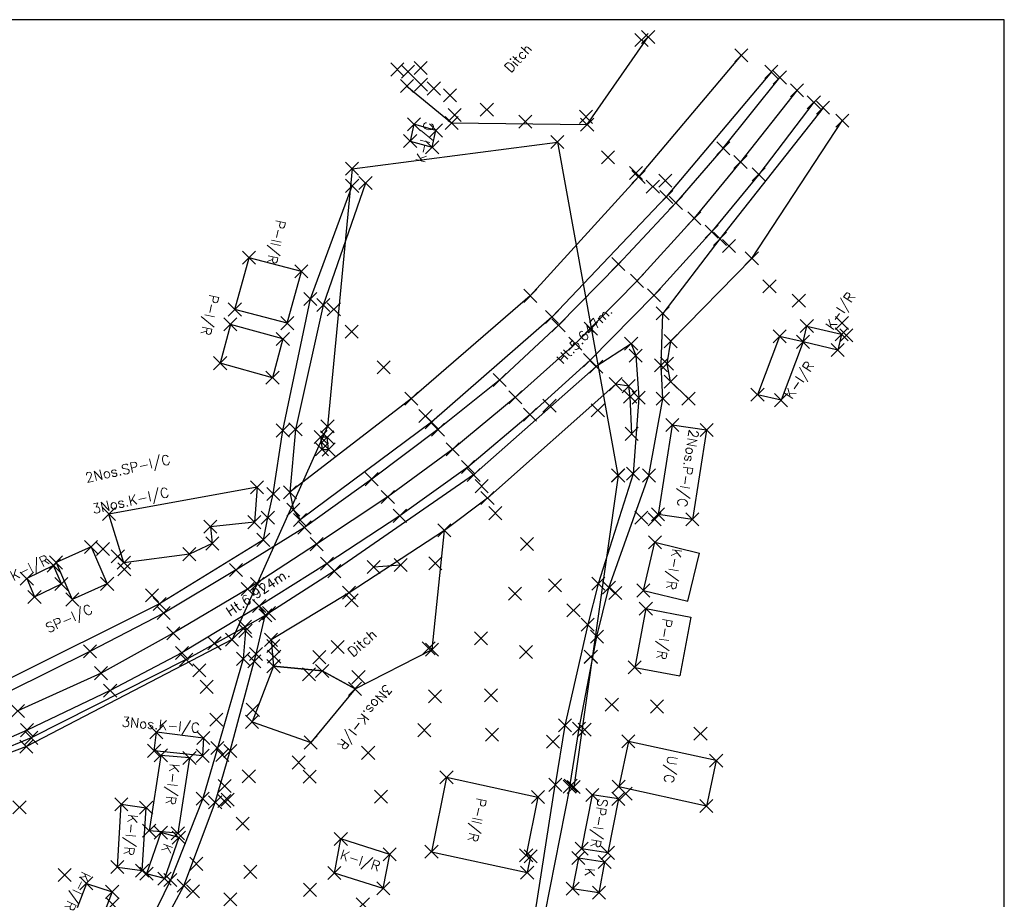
# Model space of a CAD drawing. Extents: x 957957 to 958254, y -2575422 to -2575199.
# Tile 3 of 3: x 958104 to 958254, y -2575333 to -2575199. Entities that reach past the tile are written whole.
import ezdxf

# ---------------------------------------------------------------- set-up
doc = ezdxf.new("R2010")
doc.units = 0
doc.header["$MEASUREMENT"] = 0
doc.header["$PDMODE"] = 3
doc.header["$PDSIZE"] = 1
doc.layers.get('0').update_dxf_attribs({"linetype": 'CONTINUOUS'})
for name, color, linetype in [('BACK', 7, 'CONTINUOUS'), ('BG', 50, 'CONTINUOUS'), ('CC', 7, 'CONTINUOUS'), ('CI', 7, 'CONTINUOUS'), ('CL', 1, 'CONTINUOUS'), ('CR', 2, 'CONTINUOUS'), ('D', 140, 'CONTINUOUS'), ('EP', 240, 'CONTINUOUS'), ('EPL', 7, 'CONTINUOUS'), ('KR', 40, 'CONTINUOUS'), ('NS', 7, 'CONTINUOUS'), ('PELX', 7, 'CONTINUOUS'), ('PH', 7, 'CONTINUOUS'), ('PSPT', 7, 'CONTINUOUS'), ('RA', 30, 'CONTINUOUS'), ('RS', 7, 'CONTINUOUS'), ('S-1', 7, 'CONTINUOUS'), ('S-2', 7, 'CONTINUOUS'), ('SA', 210, 'CONTINUOUS'), ('SL', 191, 'CONTINUOUS'), ('SP', 120, 'CONTINUOUS'), ('SR', 6, 'CONTINUOUS'), ('SS', 7, 'CONTINUOUS'), ('STSN', 7, 'CONTINUOUS'), ('TEXT', 6, 'CONTINUOUS'), ('TH', 42, 'CONTINUOUS'), ('TOEL', 2, 'CONTINUOUS'), ('TOER', 60, 'CONTINUOUS'), ('TW', 7, 'CONTINUOUS'), ('UC', 7, 'CONTINUOUS')]:
    doc.layers.add(name, color=color, linetype=linetype)
doc.styles.add('ROMANS', font='romans.shx', dxfattribs={"height": 1.5})

msp = doc.modelspace()

# ---------------------------------------------------------------- linework, layer by layer
for p, q in [((958254.2, -2575198.61), (957957.33, -2575198.61)), ((958254.2, -2575421.73), (958254.2, -2575198.61))]:
    msp.add_line(p, q)
at = {"layer": 'BACK'}
for p in [(958184.74, -2575257.58, 72.5), (958141.9, -2575289.28, 72.5), (958141.9, -2575289.28, 72.5), (958133.57, -2575293.89, 72.47), (958133.58, -2575293.88, 72.46), (958133.58, -2575293.88, 72.47), (958133.58, -2575293.88, 72.47), (958191.06, -2575295.94, 71.78)]:
    msp.add_point(p, dxfattribs=at)
at = {"layer": 'BG'}
for p, q in [((958136.68, -2575242.89, 71.63), (958138.85, -2575234.98, 71.75)), ((958146.86, -2575237.06, 71.89), (958138.85, -2575234.98, 71.75)), ((958144.69, -2575244.97, 71.76), (958146.86, -2575237.06, 71.89)), ((958144.69, -2575244.97, 71.76), (958136.68, -2575242.89, 71.63)), ((958136.01, -2575245.15, 71.63), (958134.45, -2575251.08, 71.89)), ((958144.01, -2575247.38, 71.51), (958136.01, -2575245.15, 71.63)), ((958144.01, -2575247.38, 71.51), (958142.44, -2575253.31, 71.78)), ((958142.44, -2575253.31, 71.78), (958134.45, -2575251.08, 71.89)), ((958203.49, -2575260.54, 71.99), (958201.32, -2575274.19, 71.99)), ((958208.73, -2575261.31, 71.84), (958203.49, -2575260.54, 71.99)), ((958208.73, -2575261.31, 71.84), (958206.57, -2575274.96, 71.84)), ((958206.57, -2575274.96, 71.84), (958201.32, -2575274.19, 71.99)), ((958199.45, -2575288.58, 72.03), (958197.76, -2575297.56, 72.09)), ((958199.45, -2575288.58, 72.03), (958206.33, -2575289.87, 72.03)), ((958206.33, -2575289.87, 72.03), (958204.64, -2575298.85, 72.09)), ((958197.76, -2575297.56, 72.09), (958204.64, -2575298.85, 72.09)), ((958169.01, -2575314.35, 71.63), (958166.7, -2575325.75, 71.75)), ((958169.01, -2575314.35, 71.63), (958182.98, -2575317.38, 72.11)), ((958182.98, -2575317.38, 72.11), (958181.18, -2575326.27, 72.2)), ((958166.7, -2575325.75, 71.49), (958181.33, -2575328.91, 71.99)), ((958181.18, -2575326.27, 72.2), (958181.85, -2575326.41, 72.12)), ((958181.85, -2575326.41, 72.12), (958181.33, -2575328.91, 71.99))]:
    msp.add_line(p, q, dxfattribs=at)
for p in [(958138.85, -2575234.98, 71.75), (958146.86, -2575237.06, 71.89), (958136.68, -2575242.89, 71.63), (958136.01, -2575245.15, 71.63), (958144.69, -2575244.97, 71.76), (958144.01, -2575247.38, 71.51), (958134.45, -2575251.08, 71.89), (958142.44, -2575253.31, 71.78), (958203.49, -2575260.54, 71.99), (958208.73, -2575261.31, 71.84), (958201.32, -2575274.19, 71.99), (958206.57, -2575274.96, 71.84), (958199.45, -2575288.58, 72.03), (958197.76, -2575297.56, 72.09), (958169.01, -2575314.35, 71.63), (958182.98, -2575317.38, 72.11), (958181.18, -2575326.27, 72.2), (958181.85, -2575326.41, 72.12), (958181.33, -2575328.91, 71.99), (958136.01, -2575333, 72.02)]:
    msp.add_point(p, dxfattribs=at)
at = {"layer": 'CC'}
for p, q in [((958222.53, -2575209.4, 72.42), (958213.91, -2575220.34, 72.37)), ((958213.91, -2575220.34, 72.37), (958206.86, -2575228.94, 72.34)), ((958206.86, -2575228.94, 72.34), (958198.12, -2575238.5, 72.34)), ((958198.12, -2575238.5, 72.34), (958188.68, -2575248.12, 72.32)), ((958188.68, -2575248.12, 72.32), (958179.52, -2575256.31, 72.29)), ((958179.52, -2575256.31, 72.29), (958169.96, -2575264.24, 72.28)), ((958169.96, -2575264.24, 72.28), (958160.06, -2575271.52, 72.25)), ((958160.06, -2575271.52, 72.25), (958149.18, -2575278.73, 72.28)), ((958149.18, -2575278.73, 72.28), (958138.64, -2575285.6, 72.31)), ((958138.64, -2575285.6, 72.31), (958127.29, -2575292.34, 72.33)), ((958127.29, -2575292.34, 72.33), (958116.26, -2575298.45, 72.36)), ((958116.26, -2575298.45, 72.36), (958103.54, -2575304.22, 72.35))]:
    msp.add_line(p, q, dxfattribs=at)
for p in [(958222.53, -2575209.4, 72.42), (958213.91, -2575220.34, 72.37), (958206.86, -2575228.94, 72.34), (958198.12, -2575238.5, 72.34), (958188.68, -2575248.12, 72.32), (958179.52, -2575256.31, 72.29), (958169.96, -2575264.24, 72.28), (958160.06, -2575271.52, 72.25), (958149.18, -2575278.73, 72.28), (958138.64, -2575285.6, 72.31), (958127.29, -2575292.34, 72.33), (958116.26, -2575298.45, 72.36), (958103.54, -2575304.22, 72.35)]:
    msp.add_point(p, dxfattribs=at)
at = {"layer": 'CI'}
msp.add_point((958192.12, -2575258.27, 71.34), dxfattribs=at)
at = {"layer": 'CL'}
for p, q in [((958211.28, -2575218.26, 72.14), (958219.92, -2575207.44, 72.18)), ((958211.28, -2575218.26, 72.14), (958204.04, -2575226.58, 72.06)), ((958204.04, -2575226.58, 72.06), (958195.27, -2575235.94, 72.09)), ((958195.27, -2575235.94, 72.09), (958186.12, -2575245.3, 72.08)), ((958186.12, -2575245.3, 72.08), (958177.12, -2575253.67, 72.09)), ((958177.12, -2575253.67, 72.09), (958167.7, -2575261.23, 72.08)), ((958167.7, -2575261.23, 72.08), (958157.59, -2575268.81, 72.11)), ((958157.59, -2575268.81, 72.11), (958147.32, -2575276.19, 72.11)), ((958147.32, -2575276.19, 72.11), (958136.88, -2575282.67, 72.15)), ((958136.88, -2575282.67, 72.15), (958125.83, -2575289.27, 72.15)), ((958125.83, -2575289.27, 72.15), (958114.56, -2575295.12, 72.11)), ((958114.56, -2575295.12, 72.11), (958102.14, -2575301.31, 72.14))]:
    msp.add_line(p, q, dxfattribs=at)
for p in [(958219.92, -2575207.44, 72.18), (958211.28, -2575218.26, 72.14), (958204.04, -2575226.58, 72.06), (958195.27, -2575235.94, 72.09), (958186.12, -2575245.3, 72.08), (958177.12, -2575253.67, 72.09), (958167.7, -2575261.23, 72.08), (958157.59, -2575268.81, 72.11), (958147.32, -2575276.19, 72.11), (958136.88, -2575282.67, 72.15), (958125.83, -2575289.27, 72.15), (958114.56, -2575295.12, 72.11)]:
    msp.add_point(p, dxfattribs=at)
at = {"layer": 'CR'}
for p, q in [((958225.12, -2575211.23, 72.49), (958216.69, -2575222.25, 72.48)), ((958216.69, -2575222.25, 72.48), (958209.52, -2575230.98, 72.53)), ((958209.52, -2575230.98, 72.53), (958200.72, -2575240.71, 72.54)), ((958200.72, -2575240.71, 72.54), (958190.95, -2575250.62, 72.49)), ((958190.95, -2575250.62, 72.49), (958181.78, -2575258.95, 72.46)), ((958181.78, -2575258.95, 72.46), (958172.29, -2575266.95, 72.42)), ((958172.29, -2575266.95, 72.42), (958161.89, -2575274.41, 72.35)), ((958161.89, -2575274.41, 72.35), (958150.77, -2575281.7, 72.39)), ((958150.77, -2575281.7, 72.39), (958140.4, -2575288.2, 72.42)), ((958140.4, -2575288.2, 72.42), (958128.6, -2575295.36, 72.43)), ((958128.6, -2575295.36, 72.43), (958117.64, -2575301.11, 72.45)), ((958117.64, -2575301.11, 72.45), (958104.96, -2575307.15, 72.48)), ((958104.96, -2575307.15, 72.48), (958093.02, -2575312.33, 72.5))]:
    msp.add_line(p, q, dxfattribs=at)
for p in [(958225.12, -2575211.23, 72.49), (958216.69, -2575222.25, 72.48), (958209.52, -2575230.98, 72.53), (958200.72, -2575240.71, 72.54), (958190.95, -2575250.62, 72.49), (958181.78, -2575258.95, 72.46), (958172.29, -2575266.95, 72.42), (958161.89, -2575274.41, 72.35), (958150.77, -2575281.7, 72.39), (958140.4, -2575288.2, 72.42), (958128.6, -2575295.36, 72.43), (958117.64, -2575301.11, 72.45), (958104.96, -2575307.15, 72.48)]:
    msp.add_point(p, dxfattribs=at)
at = {"layer": 'D'}
for p, q in [((958190.49, -2575214.64, 71.34), (958199.82, -2575201.25, 71.33)), ((958162.98, -2575208.75, 71.82), (958169.79, -2575214.38, 71.47)), ((958169.79, -2575214.38, 71.47), (958190.49, -2575214.64, 71.34)), ((958168.7, -2575276.64, 71.48), (958154.14, -2575286.16, 71.51)), ((958166.81, -2575294.85, 71.18), (958168.7, -2575276.64, 71.48)), ((958154.14, -2575286.16, 71.51), (958142.22, -2575293.35, 71.52)), ((958142.22, -2575293.35, 71.52), (958142.59, -2575297.38, 71.69)), ((958155.05, -2575300.84, 71.36), (958166.81, -2575294.85, 71.18)), ((958142.59, -2575297.38, 71.69), (958150.03, -2575298.11, 71.59)), ((958150.03, -2575298.11, 71.59), (958155.05, -2575300.84, 71.36))]:
    msp.add_line(p, q, dxfattribs=at)
for p in [(958199.82, -2575201.25, 71.33), (958162.98, -2575208.75, 71.82), (958169.79, -2575214.38, 71.47), (958190.49, -2575214.64, 71.34), (958168.7, -2575276.64, 71.48), (958154.14, -2575286.16, 71.51), (958142.22, -2575293.35, 71.52), (958166.81, -2575294.85, 71.18), (958142.59, -2575297.38, 71.69), (958150.03, -2575298.11, 71.59), (958155.05, -2575300.84, 71.36), (958103.8, -2575318.96, 71.84)]:
    msp.add_point(p, dxfattribs=at)
at = {"layer": 'EP'}
for p in [(958185.95, -2575217.3, 71.33), (958154.59, -2575221.38, 71.66), (958150.84, -2575260.75, 71.56), (958195.19, -2575268.21, 71.5), (958195.23, -2575268.24, 71.5), (958136.26, -2575293.31, 72.63), (958104.85, -2575309.67, 72.61), (958187.99, -2575315.62, 71.87), (958188.44, -2575315.85, 71.93)]:
    msp.add_point(p, dxfattribs=at)
at = {"layer": 'EPL'}
for p, q in [((958154.59, -2575221.38, 71.66), (958185.95, -2575217.3, 71.33)), ((958185.95, -2575217.3, 71.33), (958195.19, -2575268.21, 71.5)), ((958154.59, -2575221.38, 71.66), (958150.84, -2575260.75, 71.56)), ((958150.84, -2575260.75, 71.56), (958136.26, -2575293.31, 72.63)), ((958195.23, -2575268.24, 71.5), (958188.44, -2575315.85, 71.93)), ((958136.26, -2575293.31, 72.63), (958104.85, -2575309.67, 72.61)), ((958104.85, -2575309.67, 72.61), (958087.12, -2575316.32, 72.59))]:
    msp.add_line(p, q, dxfattribs=at)
at = {"layer": 'KR'}
for p, q in [((958148.22, -2575241.27, 71.83), (958154.6, -2575223.99, 71.81)), ((958156.64, -2575223.56, 71.78), (958150.19, -2575242.21, 71.83)), ((958144.02, -2575261.37, 71.82), (958148.22, -2575241.27, 71.83)), ((958150.19, -2575242.21, 71.83), (958145.95, -2575261.2, 71.8)), ((958201.78, -2575251.41, 71.73), (958202.03, -2575243.48, 72.45)), ((958197.21, -2575248.11, 72.22), (958197.91, -2575249.92, 71.9)), ((958197.91, -2575249.92, 71.9), (958198.38, -2575256.36, 71.57)), ((958202.05, -2575256.52, 71.53), (958201.78, -2575251.41, 71.73)), ((958198.38, -2575256.36, 71.57), (958197.5, -2575267.98, 71.67)), ((958199.94, -2575268.25, 71.71), (958202.05, -2575256.52, 71.53)), ((958142.55, -2575271.07, 71.86), (958144.02, -2575261.37, 71.82)), ((958145.95, -2575261.2, 71.8), (958145.1, -2575270.81, 71.85)), ((958197.5, -2575267.98, 71.67), (958192.19, -2575284.78, 71.67)), ((958193.82, -2575285.39, 71.71), (958199.94, -2575268.25, 71.71)), ((958141.73, -2575274.68, 71.92), (958142.55, -2575271.07, 71.86)), ((958145.1, -2575270.81, 71.85), (958145.63, -2575273.48, 71.94)), ((958145.63, -2575273.48, 71.94), (958146.65, -2575275.04, 72.11)), ((958141.04, -2575278.07, 72.01), (958141.73, -2575274.68, 71.92)), ((958192.19, -2575284.78, 71.67), (958190.58, -2575291.03, 71.72)), ((958191.99, -2575292.86, 71.75), (958193.82, -2575285.39, 71.71)), ((958139.92, -2575295.52, 71.93), (958141.34, -2575289.62, 72.48)), ((958138.31, -2575291.97, 72.37), (958138.24, -2575291.36, 72.37)), ((958190.58, -2575291.03, 71.72), (958187.1, -2575306.43, 71.79)), ((958138.31, -2575291.97, 72.37), (958137.96, -2575296.25, 71.87)), ((958189.26, -2575306.92, 71.83), (958191.99, -2575292.86, 71.75)), ((958137.96, -2575296.25, 71.87), (958134.02, -2575309.88, 71.83)), ((958139.66, -2575296.62, 71.86), (958139.92, -2575295.52, 71.93)), ((958135.99, -2575310.33, 71.84), (958139.66, -2575296.62, 71.86)), ((958187.1, -2575306.43, 71.79), (958185.63, -2575315.5, 71.93)), ((958187.83, -2575315.77, 71.87), (958189.26, -2575306.92, 71.83)), ((958134.02, -2575309.88, 71.83), (958131.78, -2575317.6, 71.84)), ((958133.68, -2575318.19, 71.88), (958135.99, -2575310.33, 71.84)), ((958182.61, -2575334.79, 71.82), (958185.63, -2575315.5, 71.93)), ((958187.83, -2575315.77, 71.87), (958184.05, -2575335.12, 71.81)), ((958131.78, -2575317.6, 71.84), (958126.85, -2575330.06, 71.86)), ((958128.89, -2575330.92, 71.87), (958133.68, -2575318.19, 71.88)), ((958126.85, -2575330.06, 71.86), (958120.8, -2575342.4, 71.93)), ((958122.32, -2575343.16, 71.97), (958128.89, -2575330.92, 71.87))]:
    msp.add_line(p, q, dxfattribs=at)
for p in [(958156.64, -2575223.56, 71.78), (958154.6, -2575223.99, 71.81), (958148.22, -2575241.27, 71.83), (958150.19, -2575242.21, 71.83), (958202.03, -2575243.48, 72.45), (958197.21, -2575248.11, 72.22), (958197.91, -2575249.92, 71.9), (958201.78, -2575251.41, 71.73), (958198.38, -2575256.36, 71.57), (958202.05, -2575256.52, 71.53), (958145.95, -2575261.2, 71.8), (958144.02, -2575261.37, 71.82), (958197.5, -2575267.98, 71.67), (958199.94, -2575268.25, 71.71), (958142.55, -2575271.07, 71.86), (958145.1, -2575270.81, 71.85), (958141.73, -2575274.68, 71.92), (958145.63, -2575273.48, 71.94), (958146.65, -2575275.04, 72.11), (958141.04, -2575278.07, 72.01), (958192.19, -2575284.78, 71.67), (958193.82, -2575285.39, 71.71), (958141.34, -2575289.62, 72.48), (958190.58, -2575291.03, 71.72), (958138.24, -2575291.36, 72.37), (958138.31, -2575291.97, 72.37), (958191.99, -2575292.86, 71.75), (958139.92, -2575295.52, 71.93), (958137.96, -2575296.25, 71.87), (958139.66, -2575296.62, 71.86), (958187.1, -2575306.43, 71.79), (958189.26, -2575306.92, 71.83), (958134.02, -2575309.88, 71.83), (958135.99, -2575310.33, 71.84), (958185.63, -2575315.5, 71.93), (958187.83, -2575315.77, 71.87), (958131.78, -2575317.6, 71.84), (958133.68, -2575318.19, 71.88), (958126.85, -2575330.06, 71.86), (958128.89, -2575330.92, 71.87)]:
    msp.add_point(p, dxfattribs=at)
at = {"layer": 'NS'}
for p in [(958198.79, -2575201.72, 70.74), (958161.49, -2575206.22, 71.66), (958163.15, -2575206.55, 71.67), (958165.06, -2575206, 71.5), (958165.12, -2575208.55, 70.91), (958167.08, -2575209.12, 70.57), (958169.56, -2575210.17, 70.62), (958175.17, -2575212.37, 71.01), (958170.25, -2575213.18, 70.97), (958181.06, -2575214.19, 71.07), (958190.31, -2575213.45, 70.53), (958193.69, -2575219.62, 71.26), (958197.95, -2575222.03, 71.44), (958200.52, -2575224.12, 71.85), (958212.16, -2575233.19, 72.55), (958218.35, -2575239.35, 71.18), (958222.83, -2575241.52, 71.12), (958151.81, -2575242.85, 71.44), (958229.41, -2575244.94, 71.14), (958154.54, -2575246.27, 71.14), (958230.07, -2575246.84, 71.61), (958159.41, -2575251.73, 71.17), (958165.8, -2575259.15, 71.92), (958174.39, -2575269.87, 72.08), (958176.46, -2575274, 71.39), (958198.77, -2575274.7, 71.68), (958200.79, -2575274.95, 71.93), (958181.31, -2575278.7, 71.22), (958116.56, -2575279.47, 71.76), (958118.81, -2575280.58, 71.81), (958167.29, -2575281.67, 71.34), (958119.81, -2575282.59, 71.82), (958185.59, -2575285.04, 71.35), (958124.05, -2575286.55, 72.01), (958179.46, -2575286.3, 71.46), (958194.79, -2575286.18, 71.84), (958154.52, -2575287.33, 70.69), (958188.41, -2575288.83, 71.45), (958142.56, -2575294.29, 71.22), (958174.29, -2575293.11, 71.68), (958152.38, -2575294.44, 70.14), (958166.28, -2575294.64, 70.57), (958181.17, -2575295.22, 71.57), (958142.69, -2575295.92, 71.17), (958149.59, -2575296, 70.65), (958131.28, -2575298, 71.97), (958155.57, -2575299.05, 70.85), (958132.4, -2575300.53, 71.46), (958175.81, -2575301.84, 71.79), (958167.26, -2575301.97, 71.9), (958194.27, -2575303.25, 71.71), (958139.43, -2575304.04, 71.64), (958201.16, -2575303.54, 71.97), (958133.85, -2575305.55, 71.7), (958165.61, -2575307.15, 72.02), (958175.97, -2575307.85, 71.57), (958190.1, -2575307.07, 71.84), (958207.81, -2575307.7, 71.6), (958185.28, -2575308.9, 71.89), (958157.05, -2575310.62, 71.88), (958134.76, -2575310.96, 71.84), (958146.42, -2575312.09, 71.86), (958138.83, -2575314.19, 71.9), (958148.13, -2575314.27, 71.93), (958135.13, -2575315.68, 71.84), (958188.44, -2575315.85, 71.93), (958196.38, -2575316.85, 71.84), (958135.1, -2575317.98, 71.76), (958135.6, -2575317.77, 71.85), (958159.01, -2575317.33, 71.96), (958137.89, -2575321.42, 71.72), (958166.72, -2575325.71, 71.66), (958139.07, -2575328.79, 71.93), (958110.68, -2575329.29, 71.87), (958130.28, -2575331.76, 71.91), (958148.15, -2575331.54, 72.02), (958156.24, -2575333.75, 72.08)]:
    msp.add_point(p, dxfattribs=at)
at = {"layer": 'PELX'}
for p in [(958191.05, -2575245.83, 72.33), (958140.09, -2575284.81, 72.31)]:
    msp.add_point(p, dxfattribs=at)
at = {"layer": 'PH'}
msp.add_point((958202.44, -2575223.2, 71.99), dxfattribs=at)
at = {"layer": 'PSPT'}
msp.add_line((958162.02, -2575281.92, 71.49), (958157.89, -2575282.23, 71.98), dxfattribs=at)
for p in [(958157.89, -2575282.23, 71.98), (958162.02, -2575281.92, 71.49)]:
    msp.add_point(p, dxfattribs=at)
at = {"layer": 'RA'}
for p, q in [((958142.59, -2575297.38, 71.69), (958139.31, -2575305.88, 71.72)), ((958150.03, -2575298.11, 71.59), (958142.59, -2575297.38, 71.69)), ((958155.05, -2575300.84, 71.36), (958150.03, -2575298.11, 71.59)), ((958155.05, -2575300.84, 71.36), (958148.27, -2575309.04, 71.72)), ((958139.31, -2575305.88, 71.72), (958148.27, -2575309.04, 71.72))]:
    msp.add_line(p, q, dxfattribs=at)
for p in [(958142.59, -2575297.38, 71.69), (958150.03, -2575298.11, 71.59), (958155.05, -2575300.84, 71.36), (958139.31, -2575305.88, 71.72), (958148.27, -2575309.04, 71.72)]:
    msp.add_point(p, dxfattribs=at)
at = {"layer": 'RS'}
for p, q in [((958150.79, -2575262.4, 71.79), (958149.79, -2575262.37, 71.83)), ((958149.79, -2575262.37, 71.83), (958150, -2575264.25, 71.64)), ((958151, -2575264.27, 71.59), (958150.79, -2575262.4, 71.79)), ((958150, -2575264.25, 71.64), (958151, -2575264.27, 71.59))]:
    msp.add_line(p, q, dxfattribs=at)
for p in [(958149.79, -2575262.37, 71.83), (958150.79, -2575262.4, 71.79), (958150, -2575264.25, 71.64), (958151, -2575264.27, 71.59)]:
    msp.add_point(p, dxfattribs=at)
at = {"layer": 'S-1'}
msp.add_point((958130.81, -2575327.58, 71.9), dxfattribs=at)
at = {"layer": 'S-2'}
msp.add_point((958191.06, -2575295.95, 71.79), dxfattribs=at)
at = {"layer": 'SA'}
for p, q in [((958140.08, -2575270.04, 71.83), (958117.46, -2575274.14, 71.83)), ((958140.08, -2575270.04, 71.83), (958139.67, -2575275.38, 71.82)), ((958119.74, -2575281.57, 71.96), (958117.46, -2575274.14, 71.83)), ((958139.67, -2575275.38, 71.82), (958132.96, -2575276.07, 72.01)), ((958132.96, -2575276.07, 72.01), (958133.24, -2575278.63, 71.9)), ((958133.24, -2575278.63, 71.9), (958129.75, -2575280.27, 72.09)), ((958129.75, -2575280.27, 72.09), (958119.74, -2575281.57, 71.96)), ((958124.36, -2575310.31, 71.88), (958124.71, -2575307.47, 71.61)), ((958131.88, -2575308.35, 71.76), (958124.71, -2575307.47, 71.61)), ((958131.88, -2575308.35, 71.76), (958131.76, -2575311.07, 71.8)), ((958131.76, -2575311.07, 71.8), (958124.36, -2575310.31, 71.88))]:
    msp.add_line(p, q, dxfattribs=at)
for p in [(958140.08, -2575270.04, 71.83), (958117.46, -2575274.14, 71.83), (958132.96, -2575276.07, 72.01), (958139.67, -2575275.38, 71.82), (958133.24, -2575278.63, 71.9), (958129.75, -2575280.27, 72.09), (958119.74, -2575281.57, 71.96), (958124.71, -2575307.47, 71.61), (958131.88, -2575308.35, 71.76), (958124.36, -2575310.31, 71.88), (958131.76, -2575311.07, 71.8)]:
    msp.add_point(p, dxfattribs=at)
at = {"layer": 'SL'}
for p, q in [((958218.64, -2575206.57, 72.03), (958202.57, -2575225.69, 71.95)), ((958202.57, -2575225.69, 71.95), (958185.12, -2575244.04, 72.06)), ((958185.12, -2575244.04, 72.06), (958166.73, -2575260.11, 72.13)), ((958166.73, -2575260.11, 72.13), (958146.65, -2575275.04, 72.11)), ((958141.04, -2575278.07, 72.01), (958125.2, -2575287.86, 72.09)), ((958125.2, -2575287.86, 72.09), (958101.42, -2575299.74, 72.08))]:
    msp.add_line(p, q, dxfattribs=at)
for p in [(958218.64, -2575206.57, 72.03), (958202.57, -2575225.69, 71.95), (958185.12, -2575244.04, 72.06), (958166.73, -2575260.11, 72.13), (958146.65, -2575275.04, 72.11), (958141.04, -2575278.07, 72.01), (958125.2, -2575287.86, 72.09)]:
    msp.add_point(p, dxfattribs=at)
at = {"layer": 'SP'}
for p, q in [((958114.72, -2575279.15, 71.71), (958109.38, -2575281.54, 71.74)), ((958114.72, -2575279.15, 71.71), (958117.19, -2575284.8, 71.87)), ((958109.38, -2575281.54, 71.74), (958111.85, -2575287.19, 71.9)), ((958117.19, -2575284.8, 71.87), (958111.85, -2575287.19, 71.9)), ((958191.27, -2575317.04, 71.95), (958189.65, -2575325.27, 72.2)), ((958195.27, -2575317.65, 71.65), (958191.27, -2575317.04, 71.95)), ((958195.27, -2575317.65, 71.65), (958193.66, -2575325.89, 71.9)), ((958193.66, -2575325.89, 71.9), (958189.65, -2575325.27, 72.2))]:
    msp.add_line(p, q, dxfattribs=at)
for p in [(958114.72, -2575279.15, 71.71), (958109.38, -2575281.54, 71.74), (958117.19, -2575284.8, 71.87), (958111.85, -2575287.19, 71.9), (958191.27, -2575317.04, 71.95), (958195.27, -2575317.65, 71.65), (958189.65, -2575325.27, 72.2), (958193.66, -2575325.89, 71.9)]:
    msp.add_point(p, dxfattribs=at)
at = {"layer": 'SR'}
for p, q in [((958226.53, -2575212.06, 72.45), (958210.78, -2575232.09, 72.55)), ((958210.78, -2575232.09, 72.55), (958202.03, -2575243.48, 72.45)), ((958197.21, -2575248.11, 72.22), (958191.87, -2575251.61, 72.5)), ((958191.87, -2575251.61, 72.5), (958173.16, -2575268.16, 72.4)), ((958173.16, -2575268.16, 72.4), (958151.88, -2575282.86, 72.25)), ((958151.88, -2575282.86, 72.25), (958141.34, -2575289.62, 72.48))]:
    msp.add_line(p, q, dxfattribs=at)
for p in [(958226.53, -2575212.06, 72.45), (958210.78, -2575232.09, 72.55), (958202.03, -2575243.48, 72.45), (958197.21, -2575248.11, 72.22), (958191.87, -2575251.61, 72.5), (958173.16, -2575268.16, 72.4), (958151.88, -2575282.86, 72.25), (958141.34, -2575289.62, 72.48)]:
    msp.add_point(p, dxfattribs=at)
at = {"layer": 'SS'}
for p, q in [((958140.4, -2575288.2, 72.42), (958141.34, -2575289.62, 72.48)), ((958141.34, -2575289.62, 72.48), (958138.24, -2575291.36, 72.37)), ((958129.26, -2575296.37, 72.41), (958138.24, -2575291.36, 72.37)), ((958129.26, -2575296.37, 72.41), (958105.59, -2575308.33, 72.55)), ((958105.59, -2575308.33, 72.55), (958090.55, -2575314.58, 72.58))]:
    msp.add_line(p, q, dxfattribs=at)
for p in [(958140.4, -2575288.2, 72.42), (958141.34, -2575289.62, 72.48), (958138.24, -2575291.36, 72.37), (958129.26, -2575296.37, 72.41), (958105.59, -2575308.33, 72.55)]:
    msp.add_point(p, dxfattribs=at)
at = {"layer": 'STSN'}
for p in [(958184.74, -2575257.58, 72.5), (958141.9, -2575289.28, 72.49)]:
    msp.add_point(p, dxfattribs=at)
at = {"layer": 'TH'}
for p, q in [((958164.04, -2575214.59, 71.79), (958163.46, -2575217.14, 71.38)), ((958167.4, -2575215.53, 71.96), (958164.04, -2575214.59, 71.79)), ((958166.82, -2575218.09, 71.55), (958167.4, -2575215.53, 71.96)), ((958163.46, -2575217.14, 71.38), (958166.82, -2575218.09, 71.55)), ((958223.47, -2575247.82, 71.75), (958224.05, -2575245.41, 71.66)), ((958224.05, -2575245.41, 71.66), (958229.35, -2575246.67, 71.61)), ((958229.35, -2575246.67, 71.61), (958228.77, -2575249.08, 71.71)), ((958219.88, -2575246.99, 71.58), (958216.51, -2575255.9, 71.69)), ((958223.47, -2575247.82, 71.75), (958219.88, -2575246.99, 71.58)), ((958223.47, -2575247.82, 71.75), (958220.1, -2575256.73, 71.86)), ((958228.77, -2575249.08, 71.71), (958223.47, -2575247.82, 71.75)), ((958220.1, -2575256.73, 71.86), (958216.51, -2575255.9, 71.69)), ((958199.08, -2575285.82, 72.07), (958200.85, -2575278.45, 71.63)), ((958200.85, -2575278.45, 71.63), (958207.66, -2575280.09, 71.63)), ((958205.88, -2575287.45, 72.07), (958207.66, -2575280.09, 71.63)), ((958109.01, -2575282.02, 71.75), (958104.92, -2575283.99, 71.78)), ((958110.19, -2575284.82, 71.8), (958109.01, -2575282.02, 71.75)), ((958104.92, -2575283.99, 71.78), (958106.09, -2575286.79, 71.83)), ((958106.09, -2575286.79, 71.83), (958110.19, -2575284.82, 71.8)), ((958199.08, -2575285.82, 72.07), (958205.88, -2575287.45, 72.07)), ((958125.38, -2575311.01, 71.84), (958123.6, -2575322.52, 71.61)), ((958129.76, -2575311.39, 72.04), (958125.38, -2575311.01, 71.84)), ((958129.76, -2575311.39, 72.04), (958127.98, -2575322.9, 71.82)), ((958118.75, -2575328.06, 72.13), (958119.35, -2575318.47, 71.81)), ((958119.35, -2575318.47, 71.81), (958123.14, -2575319.01, 71.61)), ((958122.54, -2575328.6, 71.93), (958123.14, -2575319.01, 71.61)), ((958125.38, -2575322.81, 71.81), (958123.2, -2575329.09, 71.88)), ((958127.98, -2575322.9, 71.82), (958123.6, -2575322.52, 71.61)), ((958128.13, -2575323.57, 71.83), (958125.38, -2575322.81, 71.81)), ((958128.13, -2575323.57, 71.83), (958125.95, -2575329.84, 71.89)), ((958151.89, -2575328.98, 72.09), (958152.87, -2575323.77, 72.2)), ((958160.34, -2575326.13, 72.14), (958152.87, -2575323.77, 72.2)), ((958159.36, -2575331.33, 72.03), (958160.34, -2575326.13, 72.14)), ((958189.15, -2575326.7, 72.09), (958188.28, -2575331.37, 71.94)), ((958193.16, -2575327.31, 71.79), (958189.15, -2575326.7, 72.09)), ((958193.16, -2575327.31, 71.79), (958192.29, -2575331.98, 71.64)), ((958118.75, -2575328.06, 72.13), (958122.54, -2575328.6, 71.93)), ((958125.95, -2575329.84, 71.89), (958123.2, -2575329.09, 71.88)), ((958159.36, -2575331.33, 72.03), (958151.89, -2575328.98, 72.09)), ((958114.01, -2575330.57, 71.76), (958112.6, -2575334.29, 71.84)), ((958114.01, -2575330.57, 71.76), (958117.95, -2575331.85, 71.77)), ((958117.95, -2575331.85, 71.77), (958116.55, -2575335.57, 71.85)), ((958192.29, -2575331.98, 71.64), (958188.28, -2575331.37, 71.94))]:
    msp.add_line(p, q, dxfattribs=at)
for p in [(958164.04, -2575214.59, 71.79), (958167.4, -2575215.53, 71.96), (958163.46, -2575217.14, 71.38), (958166.82, -2575218.09, 71.55), (958224.05, -2575245.41, 71.66), (958219.88, -2575246.99, 71.58), (958229.35, -2575246.67, 71.61), (958223.47, -2575247.82, 71.75), (958228.77, -2575249.08, 71.71), (958216.51, -2575255.9, 71.69), (958220.1, -2575256.73, 71.86), (958200.85, -2575278.45, 71.63), (958109.01, -2575282.02, 71.75), (958104.92, -2575283.99, 71.78), (958110.19, -2575284.82, 71.8), (958106.09, -2575286.79, 71.83), (958199.08, -2575285.82, 72.07), (958125.38, -2575311.01, 71.84), (958129.76, -2575311.39, 72.04), (958119.35, -2575318.47, 71.81), (958123.14, -2575319.01, 71.61), (958123.6, -2575322.52, 71.61), (958125.38, -2575322.81, 71.81), (958127.98, -2575322.9, 71.82), (958128.13, -2575323.57, 71.83), (958152.87, -2575323.77, 72.2), (958160.34, -2575326.13, 72.14), (958189.15, -2575326.7, 72.09), (958193.16, -2575327.31, 71.79), (958118.75, -2575328.06, 72.13), (958122.54, -2575328.6, 71.93), (958123.2, -2575329.09, 71.88), (958125.95, -2575329.84, 71.89), (958151.89, -2575328.98, 72.09), (958114.01, -2575330.57, 71.76), (958117.95, -2575331.85, 71.77), (958159.36, -2575331.33, 72.03), (958188.28, -2575331.37, 71.94), (958192.29, -2575331.98, 71.64), (958118.04, -2575333.75, 71.9)]:
    msp.add_point(p, dxfattribs=at)
at = {"layer": 'TOEL'}
for p, q in [((958214.03, -2575204.05, 71.67), (958198.33, -2575222.63, 71.47)), ((958198.33, -2575222.63, 71.47), (958181.81, -2575240.79, 71.62)), ((958181.81, -2575240.79, 71.62), (958163.66, -2575256.5, 71.41)), ((958163.66, -2575256.5, 71.41), (958145.1, -2575270.81, 71.85))]:
    msp.add_line(p, q, dxfattribs=at)
for p in [(958214.03, -2575204.05, 71.67), (958198.33, -2575222.63, 71.47), (958181.81, -2575240.79, 71.62), (958163.66, -2575256.5, 71.41), (958145.1, -2575270.81, 71.85)]:
    msp.add_point(p, dxfattribs=at)
at = {"layer": 'TOER'}
for p, q in [((958215.65, -2575235.07, 71.51), (958229.46, -2575214.04, 71.61)), ((958203.26, -2575247.72, 71.57), (958215.65, -2575235.07, 71.51)), ((958202.7, -2575251.16, 71.6), (958203.26, -2575247.72, 71.57)), ((958203.24, -2575253.9, 71.58), (958202.7, -2575251.16, 71.6)), ((958203.24, -2575253.9, 71.58), (958205.98, -2575256.49, 71.52)), ((958194.86, -2575254.29, 71.57), (958175.28, -2575271.7, 71.41)), ((958196.84, -2575254.6, 71.52), (958194.86, -2575254.29, 71.57)), ((958197.07, -2575256.19, 71.46), (958196.84, -2575254.6, 71.52)), ((958197.3, -2575261.88, 71.52), (958197.07, -2575256.19, 71.46)), ((958175.28, -2575271.7, 71.41), (958168.7, -2575276.64, 71.48)), ((958168.7, -2575276.64, 71.48), (958154.14, -2575286.16, 71.51)), ((958154.14, -2575286.16, 71.51), (958142.22, -2575293.35, 71.52))]:
    msp.add_line(p, q, dxfattribs=at)
for p in [(958229.46, -2575214.04, 71.61), (958215.65, -2575235.07, 71.51), (958203.26, -2575247.72, 71.57), (958202.7, -2575251.16, 71.6), (958194.86, -2575254.29, 71.57), (958196.84, -2575254.6, 71.52), (958203.24, -2575253.9, 71.58), (958197.07, -2575256.19, 71.46), (958205.98, -2575256.49, 71.52), (958197.3, -2575261.88, 71.52), (958175.28, -2575271.7, 71.41), (958168.7, -2575276.64, 71.48), (958154.14, -2575286.16, 71.51), (958142.22, -2575293.35, 71.52)]:
    msp.add_point(p, dxfattribs=at)
at = {"layer": 'TW'}
msp.add_point((958148.02, -2575298.61, 71.51), dxfattribs=at)
at = {"layer": 'UC'}
for p, q in [((958196.8, -2575308.86, 71.98), (958195.32, -2575315.79, 71.98)), ((958210.2, -2575311.81, 71.76), (958196.8, -2575308.86, 71.98)), ((958210.2, -2575311.81, 71.76), (958208.71, -2575318.74, 71.76)), ((958208.71, -2575318.74, 71.76), (958195.32, -2575315.79, 71.98))]:
    msp.add_line(p, q, dxfattribs=at)
for p in [(958196.8, -2575308.86, 71.98), (958210.2, -2575311.81, 71.76), (958195.32, -2575315.79, 71.98), (958208.71, -2575318.74, 71.76)]:
    msp.add_point(p, dxfattribs=at)

# ---------------------------------------------------------------- texts
at = {"layer": 'TEXT', "style": 'ROMANS'}
for s, rotation, p in [('Ditch', 47.5533, (958178.8, -2575206.83)), ('K-I/C', 77.1792, (958165.72, -2575220.56)), ('P-II/R', 257.7891, (958143, -2575229.07)), ('P-I/R', 257.7891, (958132.81, -2575240.48)), ('K-I/R', 56.5213, (958228.04, -2575246.13)), ('Ht.5.647m.', 46.3652, (958186.76, -2575251.33)), ('K-I/R', 56.5213, (958221.76, -2575256.7)), ('2Nos.P-I/C', 260.9965, (958206.08, -2575261.12)), ('2Nos.SP-I/C', 12.6171, (958114.03, -2575269.37)), ('3Nos.K-I/C', 12.6171, (958115.09, -2575274.11)), ('K-I/R', 260.9965, (958203.5, -2575279.34)), ('K-I/R', 25.6738, (958102.83, -2575284.4)), ('Ht.6.924m.', 34.1254, (958135.98, -2575289.83)), ('SP-I/C', 24.1576, (958108.2, -2575292.32)), ('P-I/R', 260.9965, (958202.02, -2575290)), ('Ditch', 41.2768, (958154.73, -2575296.05)), ('3Nos.K-I/R', 231.4119, (958159.69, -2575300.02)), ('3Nos.K-I/C', 355.3742, (958119.35, -2575306.6)), ('U/C', 260.9965, (958202.83, -2575310.98)), ('K-I/R', 263.9221, (958126.77, -2575312.2)), ('P-II/R', 257.7891, (958173.67, -2575317.37)), ('SP-I/R', 260.9965, (958192.18, -2575317.5)), ('K-I/R', 263.9221, (958120.4, -2575319.94)), ('K', 250.69, (958125.86, -2575324.35)), ('K-I/R', 341.9152, (958152.61, -2575326.79)), ('K-I/R', 243.7651, (958113.4, -2575328.6)), ('K', 265.7667, (958190.21, -2575328.15))]:
    msp.add_text(s, height=1.5, rotation=rotation, dxfattribs=at).set_placement(p)

doc.saveas('drawing.dxf')
